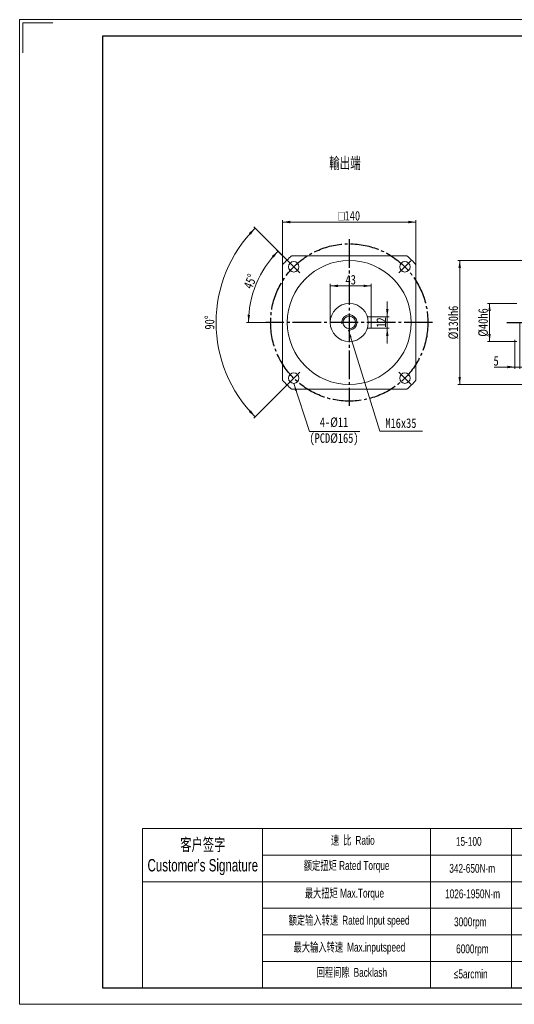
# Model space of a CAD drawing. Header units: millimetres. Extents: x 7959 to 9419, y -658 to 375.
# Tile 1 of 3: x 7959 to 8478, y -658 to 375. Entities that reach past the tile are written whole.
import ezdxf

# ---------------------------------------------------------------- set-up
doc = ezdxf.new("R2010")
doc.units = ezdxf.units.MM
doc.linetypes.add('EB_DASHDOT', pattern=[39, 30, -3, 3, -3])
doc.layers.get('0').update_dxf_attribs({"lineweight": 0})
for name, color, linetype, lineweight in [('7标注层', 4, 'Continuous', 18), ('CAXA0', 7, 'Continuous', 70), ('CAXA1', 1, 'EB_DASHDOT', 25), ('SLD-0', 7, 'Continuous', 18), ('图框_外框线', 7, 'Continuous', 18)]:
    doc.layers.add(name, color=color, linetype=linetype, lineweight=lineweight)
doc.styles.get("Standard").update_dxf_attribs({"font": 'txt', "width": 0.707})
doc.styles.add('TH_GBDIM', font='txt', dxfattribs={"width": 0.8})
doc.styles.add('标准', font='arial.ttf', dxfattribs={"width": 0.667})
doc.dimstyles.new('TH_GBDIM', dxfattribs={"dimtxt": 10, "dimasz": 8, "dimexe": 2, "dimexo": 0, "dimgap": 1.5, "dimtad": 1, "dimdec": 0, "dimzin": 0, "dimdsep": 46, "dimtxsty": 'TH_GBDIM', "dimcen": 2.5, "dimdle": 16, "dimclrd": 3, "dimclre": 3, "dimclrt": 3, "dimadec": 0, "dimazin": 0, "dimtfac": 0.714286, "dimtdec": 0, "dimtmove": 0, "dimatfit": 3, "dimfxl": 1, "dimtolj": 1, "dimarcsym": 0})

# ---------------------------------------------------------------- blocks, each defined once
blk = doc.blocks.new('*X10')
at = {"linetype": 'Continuous', "lineweight": 15, "transparency": 16777216}
for points in [[(8420.7, 122.2), (8422, 114.2), (8419.3, 114.2)], [(8420.7, -7.8), (8422, 0.2), (8419.3, 0.2)]]:
    blk.add_hatch(color=3, dxfattribs=at).paths.add_polyline_path(points, flags=0)
at = {"color": 3, "linetype": 'Continuous', "lineweight": 15, "transparency": 16777216}
for p, q in [((8580.6, 122.2), (8418.7, 122.2)), ((8420.7, 122.2), (8420.7, -7.8)), ((8590.6, -7.8), (8418.7, -7.8))]:
    blk.add_line(p, q, dxfattribs=at)
at = {"color": 3, "linetype": 'Continuous', "lineweight": 15, "transparency": 16777216, "insert": (8414.1, 57.2), "char_height": 10, "width": 66.578, "attachment_point": 5, "rotation": 90, "style": 'TH_GBDIM'}
blk.add_mtext('%%C130h6', dxfattribs=at)
blk = doc.blocks.new('*X11')
at = {"linetype": 'Continuous', "lineweight": 15, "transparency": 16777216}
for points in [[(8452, 77.2), (8453.3, 69.2), (8450.7, 69.2)], [(8452, 37.2), (8453.3, 45.2), (8450.7, 45.2)]]:
    blk.add_hatch(color=3, dxfattribs=at).paths.add_polyline_path(points, flags=0)
at = {"color": 3, "linetype": 'Continuous', "lineweight": 15, "transparency": 16777216}
for p, q in [((8480.6, 77.2), (8450, 77.2)), ((8452, 77.2), (8452, 37.2)), ((8480.6, 37.2), (8450, 37.2))]:
    blk.add_line(p, q, dxfattribs=at)
at = {"color": 3, "linetype": 'Continuous', "lineweight": 15, "transparency": 16777216, "insert": (8445.4, 57.2), "char_height": 10, "width": 55.2, "attachment_point": 5, "rotation": 90, "style": 'TH_GBDIM'}
blk.add_mtext('%%C40h6', dxfattribs=at)
blk = doc.blocks.new('*X13')
at = {"linetype": 'Continuous', "lineweight": 15, "transparency": 16777216}
for points in [[(8234.8, 162.5), (8242.8, 163.9), (8242.8, 161.2)], [(8374.8, 162.5), (8366.8, 163.9), (8366.8, 161.2)]]:
    blk.add_hatch(color=3, dxfattribs=at).paths.add_polyline_path(points, flags=0)
at = {"color": 3, "linetype": 'Continuous', "lineweight": 15, "transparency": 16777216}
for p, q in [((8234.8, 117.7), (8234.8, 164.5)), ((8234.8, 162.5), (8374.8, 162.5)), ((8374.8, 117.7), (8374.8, 164.5))]:
    blk.add_line(p, q, dxfattribs=at)
at = {"color": 3, "linetype": 'Continuous', "lineweight": 15, "transparency": 16777216, "insert": (8304.8, 169.1), "char_height": 10, "width": 50.644, "attachment_point": 5, "style": 'TH_GBDIM'}
blk.add_mtext('{\\fgdt|b0|i0|c134|p2;o}140', dxfattribs=at)
blk = doc.blocks.new('*X14')
at = {"linetype": 'Continuous', "lineweight": 15, "transparency": 16777216}
for points in [[(8478.6, 10.5), (8470.6, 11.9), (8470.6, 9.2)], [(8483.6, 10.5), (8491.6, 11.9), (8491.6, 9.2)]]:
    blk.add_hatch(color=3, dxfattribs=at).paths.add_polyline_path(points, flags=0)
at = {"color": 3, "linetype": 'Continuous', "lineweight": 15, "transparency": 16777216}
for p, q in [((8483.6, 57.2), (8483.6, 8.5)), ((8478.6, 39.2), (8478.6, 8.5)), ((8456.8, 10.5), (8499.6, 10.5))]:
    blk.add_line(p, q, dxfattribs=at)
at = {"color": 3, "linetype": 'Continuous', "lineweight": 15, "transparency": 16777216, "insert": (8458.9, 16.9), "char_height": 10, "width": 20, "attachment_point": 5, "style": 'TH_GBDIM'}
blk.add_mtext('5', dxfattribs=at)
blk = doc.blocks.new('*X15')
at = {"linetype": 'Continuous', "lineweight": 15}
blk.add_hatch(color=3, dxfattribs=at).paths.add_polyline_path([(-69.5, 50.4), (-66.1, 43.1), (-68, 42.5)], flags=0)
at = {"color": 3, "linetype": 'Continuous', "lineweight": 15}
for p, q in [((-69.5, 50.4), (-53.1, 0)), ((-53.1, 0), (0, 0)), ((0, 0), (0, 0))]:
    blk.add_line(p, q, dxfattribs=at)
blk = doc.blocks.new('*X19')
at = {"linetype": 'Continuous', "lineweight": 15, "transparency": 16777216}
for points in [[(8230.1, 132), (8225.6, 125.2), (8223.6, 127)], [(8199.1, 57.2), (8200.7, 65.2), (8198.1, 65.3)]]:
    blk.add_hatch(color=3, dxfattribs=at).paths.add_polyline_path(points, flags=0)
at = {"color": 3, "linetype": 'Continuous', "lineweight": 15, "transparency": 16777216}
for p, q in [((8240.2, 121.9), (8228.6, 133.4)), ((8217.3, 57.2), (8197.1, 57.2))]:
    blk.add_line(p, q, dxfattribs=at)
for start, end in [(135, 157.5), (157.5, 180)]:
    blk.add_arc((8304.8, 57.2), 105.7, start, end, dxfattribs=at)
at = {"color": 3, "linetype": 'Continuous', "lineweight": 15, "transparency": 16777216, "insert": (8200.9, 100.3), "char_height": 10, "width": 30.222, "attachment_point": 5, "rotation": 67.5, "style": 'TH_GBDIM'}
blk.add_mtext('45%%D', dxfattribs=at)
blk = doc.blocks.new('*X20')
at = {"linetype": 'Continuous', "lineweight": 15, "transparency": 16777216}
for points in [[(8206, 156.1), (8201.5, 149.3), (8199.5, 151.1)], [(8206, -41.6), (8201.5, -34.9), (8199.5, -36.7)]]:
    blk.add_hatch(color=3, dxfattribs=at).paths.add_polyline_path(points, flags=0)
at = {"color": 3, "linetype": 'Continuous', "lineweight": 15, "transparency": 16777216}
for p, q in [((8240.2, 121.9), (8204.6, 157.5)), ((8240.2, -7.4), (8204.6, -43))]:
    blk.add_line(p, q, dxfattribs=at)
for start, end in [(135, 180), (180, 225)]:
    blk.add_arc((8304.8, 57.2), 139.8, start, end, dxfattribs=at)
at = {"color": 3, "linetype": 'Continuous', "lineweight": 15, "transparency": 16777216, "insert": (8158.3, 57.2), "char_height": 10, "width": 30.044, "attachment_point": 5, "rotation": 90, "style": 'TH_GBDIM'}
blk.add_mtext('90%%D', dxfattribs=at)
blk = doc.blocks.new('*X25')
at = {"linetype": 'Continuous', "lineweight": 15, "transparency": 16777216}
for points in [[(8344.7, 63.2), (8346, 71.2), (8343.4, 71.2)], [(8344.7, 51.2), (8346, 43.2), (8343.4, 43.2)]]:
    blk.add_hatch(color=3, dxfattribs=at).paths.add_polyline_path(points, flags=0)
at = {"color": 3, "linetype": 'Continuous', "lineweight": 15, "transparency": 16777216}
for p, q in [((8344.7, 79.2), (8344.7, 35.2)), ((8327.8, 63.2), (8346.7, 63.2)), ((8327.8, 51.2), (8346.7, 51.2))]:
    blk.add_line(p, q, dxfattribs=at)
at = {"color": 3, "linetype": 'Continuous', "lineweight": 15, "transparency": 16777216, "insert": (8338.3, 57.2), "char_height": 10, "width": 20, "attachment_point": 5, "rotation": 90, "style": 'TH_GBDIM'}
blk.add_mtext('12', dxfattribs=at)
blk = doc.blocks.new('*X26')
at = {"linetype": 'Continuous', "lineweight": 15, "transparency": 16777216}
for points in [[(8284.8, 95.6), (8292.8, 94.3), (8292.8, 96.9)], [(8327.8, 95.6), (8319.8, 94.3), (8319.8, 96.9)]]:
    blk.add_hatch(color=3, dxfattribs=at).paths.add_polyline_path(points, flags=0)
at = {"color": 3, "linetype": 'Continuous', "lineweight": 15, "transparency": 16777216}
for p, q in [((8284.8, 57.2), (8284.8, 97.6)), ((8327.8, 95.6), (8284.8, 95.6)), ((8327.8, 63.2), (8327.8, 97.6))]:
    blk.add_line(p, q, dxfattribs=at)
at = {"color": 3, "linetype": 'Continuous', "lineweight": 15, "transparency": 16777216, "insert": (8306.3, 102), "char_height": 10, "width": 20.533, "attachment_point": 5, "style": 'TH_GBDIM'}
blk.add_mtext('43', dxfattribs=at)
blk = doc.blocks.new('*X27')
at = {"linetype": 'Continuous', "lineweight": 15}
blk.add_hatch(color=3, dxfattribs=at).paths.add_polyline_path([(-77.6, 106.2), (-74.3, 98.9), (-76.2, 98.3)], flags=0)
at = {"color": 3, "linetype": 'Continuous', "lineweight": 15}
for p, q in [((-77.6, 106.2), (-44.8, 0)), ((-44.8, 0), (0, 0)), ((0, 0), (0, 0))]:
    blk.add_line(p, q, dxfattribs=at)

msp = doc.modelspace()

# ---------------------------------------------------------------- linework, layer by layer
at = {"color": 7, "linetype": 'Continuous', "lineweight": 15}
for p, q in [((8331.8, 127.2), (8244.4, 127.2)), ((8365.3, 127.2), (8331.8, 127.2)), ((8234.8, 117.7), (8234.8, 84.1)), ((8374.8, 84.1), (8374.8, 117.7)), ((8234.8, 84.1), (8234.8, -3.2)), ((8374.8, -3.2), (8374.8, 84.1)), ((8323.9, 63.2), (8327.8, 63.2)), ((8327.8, 63.2), (8327.8, 51.2)), ((8327.8, 51.2), (8323.9, 51.2)), ((8244.4, -12.8), (8331.8, -12.8)), ((8331.8, -12.8), (8365.3, -12.8))]:
    msp.add_line(p, q, dxfattribs=at)
for p, q in [((8213.8, -473.5), (8213.8, -640.4)), ((8390, -473.5), (8390, -640.4))]:
    msp.add_line(p, q)
for centre, radius in [((8304.8, 57.2), 65), ((8246.5, 115.6), 5.5), ((8363.2, 115.6), 5.5), ((8304.8, 57.2), 20), ((8304.8, 57.2), 6.6), ((8246.5, -1.1), 5.5), ((8363.2, -1.1), 5.5)]:
    msp.add_circle(centre, radius, dxfattribs=at)
for start, end in [(130.8209, 139.1791), (40.8209, 49.1791), (220.8209, 229.1791), (310.8209, 319.1791)]:
    msp.add_arc((8304.8, 57.2), 92.5, start, end, dxfattribs=at)
at = {"layer": '7标注层', "color": 0}
msp.add_line((8087.9, -473.5), (8087.9, -640.4), dxfattribs=at)
at = {"layer": '7标注层'}
msp.add_arc((8304.8, 57.2), 8, 262.9505, 189.343, dxfattribs=at)
at = {"layer": 'CAXA0', "color": 1, "linetype": 'EB_DASHDOT', "lineweight": 25}
for p, q in [((8252.8, 109.2), (8240.2, 121.9)), ((8356.8, 109.2), (8369.5, 121.9)), ((8392.3, 57.2), (8217.3, 57.2)), ((8252.8, 5.2), (8240.2, -7.4)), ((8356.8, 5.2), (8369.5, -7.4))]:
    msp.add_line(p, q, dxfattribs=at)
at = {"layer": 'CAXA1', "linetype": 'EB_DASHDOT', "lineweight": 25}
for p, q in [((8304.8, 144.7), (8304.8, -30.3)), ((8470.3, 57.2), (8820.8, 57.2))]:
    msp.add_line(p, q, dxfattribs=at)
msp.add_circle((8304.8, 57.2), 82.5, dxfattribs=at)
at = {"layer": 'SLD-0'}
msp.add_line((8474.9, -473.5), (8474.9, -640.4), dxfattribs=at)
at = {"layer": '图框_外框线'}
for p, q in [((8087.9, -473.5), (9401.7, -473.5)), ((8213.8, -501.4), (8952.2, -501.4)), ((8087.9, -529.2), (9401.7, -529.2)), ((8213.8, -557.1), (9401.7, -557.1)), ((8213.8, -584.9), (9401.7, -584.9)), ((8213.8, -612.8), (9401.7, -612.8))]:
    msp.add_line(p, q, dxfattribs=at)
at = {"layer": '图框_外框线', "color": 3}
msp.add_lwpolyline([(7958.9, -657.8), (9419.1, -657.8), (9419.1, 374.8), (7958.9, 374.8)], close=True, dxfattribs=at)
msp.add_lwpolyline([(7962.4, 340), (7962.4, 371.3), (7993.7, 371.3)], dxfattribs=at)
at = {"layer": '图框_外框线', "color": 3, "lineweight": 25}
msp.add_lwpolyline([(8045.9, -640.4), (9401.7, -640.4), (9401.7, 357.4), (8045.9, 357.4)], close=True, dxfattribs=at)

# ---------------------------------------------------------------- block references
at = {"color": 7, "linetype": 'Continuous', "lineweight": 15}
for name, p in [('*X27', (8381.5, -56.9)), ('*X15', (8316, -57))]:
    msp.add_blockref(name, p, dxfattribs=at)

# ---------------------------------------------------------------- texts
at = {"color": 3, "insert": (8300.3, 223.7), "char_height": 12, "width": 70.323, "attachment_point": 5}
msp.add_mtext('輸出端', dxfattribs=at)
at = {"layer": 'CAXA0', "color": 3, "linetype": 'Continuous', "char_height": 10, "attachment_point": 5, "style": 'TH_GBDIM'}
for s, insert, width in [('4-%%C11\\P(PCD%%C165)', (8288.8, -57), 92.444), ('M16x35', (8359, -48.4), 66.578)]:
    msp.add_mtext(s, dxfattribs=dict(at, insert=insert, width=width))
at = {"layer": 'SLD-0', "color": 1, "attachment_point": 2, "style": '标准'}
for s, insert, char_height, width in [("{\\fSimSun|b0|i0|c134|p2;客户签字}\\PCustomer's Signature", (8151.1, -483.8), 12.994, 161.644), ('{\\fSimSun|b0|i0|c134|p2;速 比 }Ratio', (8308.5, -481.2), 9.281, 75.836), ('15-100', (8430.2, -482.3), 9.28, 39.462), ('{\\fSimSun|b0|i0|c134|p2;额定扭矩} Rated Torque', (8302, -507.6), 9.281, 104.218), ('342-650N·m', (8433.8, -510.6), 9.28, 39.462), ('{\\fSimSun|b0|i0|c134|p2;最大扭矩} Max.Torque', (8299.7, -536.6), 9.281, 119.876), ('1026-1950N·m', (8434.2, -537.3), 9.281, 49.614), ('{\\fSimSun|b0|i0|c134|p2;额定输入转速 }Rated Input speed', (8304.6, -565), 9.281, 170.766), ('3000rpm', (8431.8, -566.7), 9.28, 39.462), ('{\\fSimSun|b0|i0|c134|p2;最大输入转速 }Max.inputspeed ', (8304.9, -593.3), 9.281, 157.065), ('6000rpm', (8434, -595), 9.28, 71.228), ('{\\fSimSun|b0|i0|c134|p2;回程间隙 }Backlash', (8307.5, -619.7), 9.281, 75.836), ('≤5arcmin ', (8432.3, -621.3), 9.28, 39.462)]:
    msp.add_mtext(s, dxfattribs=dict(at, insert=insert, char_height=char_height, width=width))

# ---------------------------------------------------------------- dimensions: what is measured, and where the dimension line sits
at = {"color": 7, "linetype": 'Continuous', "lineweight": 15}
dim = msp.add_linear_dim(base=(8374.8, 162.5), p1=(8234.8, 117.7), p2=(8374.8, 117.7), text='{\\fgdt|b0|i0|c134|p2;o}140', dimstyle='TH_GBDIM', override={"dimsah": 1, "dimtzin": 0}, dxfattribs=at)
dim.commit()
dim.dimension.update_dxf_attribs({"geometry": '*X13', "text_midpoint": (8304.8, 169.1)})
for base, line2, picture, middle in [((8165, 57.2), ((8252.8, 5.2), (8240.2, -7.4)), '*X20', (8158.3, 57.2)), ((8207.1, 97.7), ((8392.3, 57.2), (8217.3, 57.2)), '*X19', (8200.9, 100.3))]:
    dim = msp.add_angular_dim_2l(base=base, line1=((8252.8, 109.2), (8240.2, 121.9)), line2=line2, dimstyle='TH_GBDIM', override={"dimtad": 1, "dimtih": 0, "dimtoh": 0, "dimsah": 1, "dimtzin": 0}, dxfattribs=at)
    dim.commit()
    dim.dimension.update_dxf_attribs({"geometry": picture, "text_midpoint": middle, "dimtype": 162})
for base, p1, p2, text, picture, middle in [((8420.7, -7.8), (8580.6, 122.2), (8590.6, -7.8), '%%C130h6', '*X10', (8414.1, 57.2)), ((8452, 37.2), (8480.6, 77.2), (8480.6, 37.2), '%%C40h6', '*X11', (8445.4, 57.2))]:
    dim = msp.add_linear_dim(base=base, p1=p1, p2=p2, angle=270, text=text, dimstyle='TH_GBDIM', override={"dimsah": 1, "dimtzin": 0}, dxfattribs=at)
    dim.commit()
    dim.dimension.update_dxf_attribs({"geometry": picture, "text_midpoint": middle})
dim = msp.add_linear_dim(base=(8284.8, 95.6), p1=(8327.8, 63.2), p2=(8284.8, 57.2), dimstyle='TH_GBDIM', override={"dimsah": 1, "dimtzin": 0}, dxfattribs=at)
dim.commit()
dim.dimension.update_dxf_attribs({"geometry": '*X26', "text_midpoint": (8306.3, 102)})
dim = msp.add_linear_dim(base=(8344.7, 51.2), p1=(8327.8, 63.2), p2=(8327.8, 51.2), angle=270, dimstyle='TH_GBDIM', override={"dimsah": 1, "dimtzin": 0}, dxfattribs=at)
dim.commit()
dim.dimension.update_dxf_attribs({"geometry": '*X25', "text_midpoint": (8338.3, 57.2)})
dim = msp.add_linear_dim(base=(8483.6, 10.5), p1=(8478.6, 39.2), p2=(8483.6, 57.2), text='5', dimstyle='TH_GBDIM', override={"dimsah": 1, "dimtzin": 0}, dxfattribs=at)
dim.commit()
dim.dimension.update_dxf_attribs({"geometry": '*X14', "text_midpoint": (8458.9, 16.9), "dimtype": 160})

doc.saveas('drawing.dxf')
